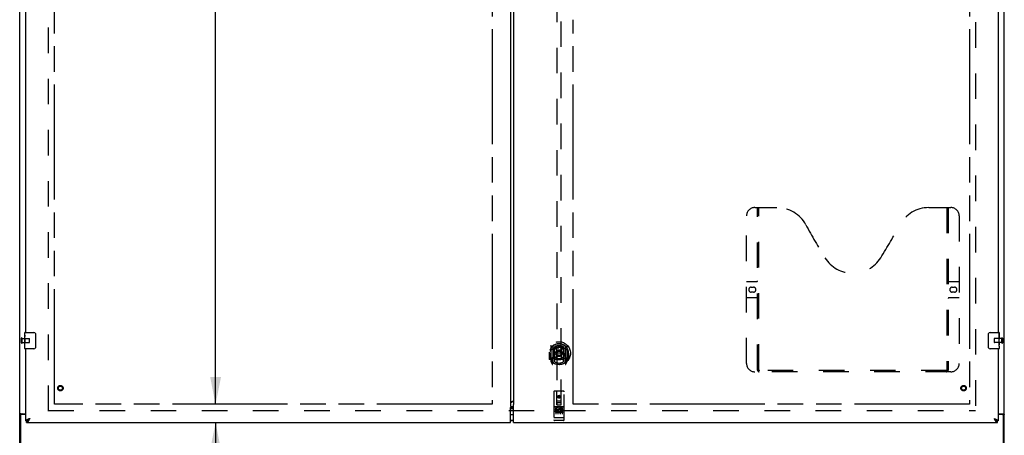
# Model space of a CAD drawing. Header units: inches. Extents: x 0 to 283, y 0 to 183.
# Tile 5 of 15: x 63 to 123, y 62 to 87. Entities that reach past the tile are written whole.
import ezdxf

# ---------------------------------------------------------------- set-up
doc = ezdxf.new("R2010")
doc.units = ezdxf.units.IN
doc.header["$LTSCALE"] = 15.583333
doc.header["$MEASUREMENT"] = 0
doc.linetypes.add('HIDDEN', pattern=[0.2, 0.1, -0.1])
doc.linetypes.add('PHANTOM', pattern=[0.8, 0.45, -0.05, 0.1, -0.05, 0.1, -0.05])
doc.layers.get('0').update_dxf_attribs({"linetype": 'CONTINUOUS'})
for name, color, linetype in [('02___PRT_ALL_AXES', 7, 'CONTINUOUS'), ('AVAILABLE_DOOR_SPACE', 7, 'CONTINUOUS'), ('DEFAULT_2', 8, 'HIDDEN'), ('DIMENSIONS', 7, 'CONTINUOUS'), ('GASKET', 7, 'CONTINUOUS')]:
    doc.layers.add(name, color=color, linetype=linetype)
doc.styles.get("Standard").update_dxf_attribs({"font": 'arial.ttf'})
doc.dimstyles.new('DIMSTYLE_1', dxfattribs={"dimtxt": 1.25, "dimasz": 1.666667, "dimexe": 0.09, "dimexo": 0.07, "dimgap": 0.0375, "dimtad": 0, "dimtih": 1, "dimtoh": 1, "dimzin": 4, "dimdsep": 46, "dimtxsty": 'Standard', "dimblk": '_FILLED', "dimblk1": '_FILLED', "dimblk2": '_FILLED', "dimcen": 0.09, "dimazin": 1, "dimtfac": 1, "dimtdec": 3, "dimtofl": 0, "dimtmove": 0, "dimatfit": 3, "dimldrblk": '_FILLED', "dimfxl": 0, "dimtolj": 1, "dimtzin": 4, "dimarcsym": 0})

# ---------------------------------------------------------------- blocks, each defined once
blk = doc.blocks.new('_FILLED')
at = {"color": 0, "linetype": 'ByBlock'}
blk.add_solid([(0, 0), (-1, 0.2), (-1, -0.2)], dxfattribs=at)
blk = doc.blocks.new('*D16')
at = {"layer": 'DIMENSIONS', "color": 2, "linetype": 'Continuous'}
for p, q in [((91.865, 104.987), (89.065, 104.987)), ((92.99, 104.987), (96.323, 104.987))]:
    blk.add_line(p, q, dxfattribs=at)
at = {"layer": 'DIMENSIONS', "color": 2, "linetype": 'Continuous', "xscale": 1.6666666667, "yscale": 1.6666666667, "zscale": 1.6666666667}
blk.add_blockref('_FILLED', (91.865, 104.987), dxfattribs=at)
at = {"layer": 'DIMENSIONS', "color": 2, "linetype": 'Continuous', "xscale": 1.6666666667, "yscale": 1.6666666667, "zscale": 1.6666666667, "rotation": 180}
blk.add_blockref('_FILLED', (92.99, 104.987), dxfattribs=at)
at = {"layer": 'DIMENSIONS', "color": 2, "linetype": 'Continuous', "insert": (88.44, 105.612), "char_height": 1.25, "width": 3.39684, "attachment_point": 3, "line_spacing_factor": 0.9}
blk.add_mtext('1.13', dxfattribs=at)
blk = doc.blocks.new('*D20')
at = {"layer": 'DIMENSIONS', "color": 2, "linetype": 'Continuous'}
for p, q in [((75.02, 63.778), (75.02, 67.111)), ((75.02, 62.653), (75.02, 59.511)), ((75.02, 59.511), (76.478, 59.511))]:
    blk.add_line(p, q, dxfattribs=at)
at = {"layer": 'DIMENSIONS', "color": 2, "linetype": 'Continuous', "xscale": 1.6666666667, "yscale": 1.6666666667, "zscale": 1.6666666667}
for p, rotation in [((75.02, 63.778), 270), ((75.02, 62.653), 90)]:
    blk.add_blockref('_FILLED', p, dxfattribs=dict(at, rotation=rotation))
at = {"layer": 'DIMENSIONS', "color": 2, "linetype": 'Continuous', "insert": (77.103, 60.136), "char_height": 1.25, "width": 3.39684, "attachment_point": 1, "line_spacing_factor": 0.9}
blk.add_mtext('1.13', dxfattribs=at)
blk = doc.blocks.new('*D21')
at = {"layer": 'DIMENSIONS', "color": 2, "linetype": 'Continuous'}
for p, q in [((75.02, 124.028), (75.02, 95.153)), ((75.02, 63.778), (75.02, 90.778))]:
    blk.add_line(p, q, dxfattribs=at)
at = {"layer": 'DIMENSIONS', "color": 2, "linetype": 'Continuous', "xscale": 1.6666666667, "yscale": 1.6666666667, "zscale": 1.6666666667}
for p, rotation in [((75.02, 124.028), 90), ((75.02, 63.778), 270)]:
    blk.add_blockref('_FILLED', p, dxfattribs=dict(at, rotation=rotation))
at = {"layer": 'DIMENSIONS', "color": 2, "linetype": 'Continuous', "insert": (75.02, 94.528), "char_height": 1.25, "width": 4.36803, "attachment_point": 2, "line_spacing_factor": 0.9}
blk.add_mtext('60.25\\Ptyp.', dxfattribs=at)

msp = doc.modelspace()

# ---------------------------------------------------------------- linework, layer by layer
at = {"color": 3, "linetype": 'Continuous'}
for p, q in [((63.084, 56.007), (63.084, 127.799)), ((123.084, 56.007), (123.084, 127.799)), ((92.99, 124.129), (92.99, 63.677)), ((93.177, 123.994), (93.177, 63.812)), ((63.459, 68.153), (63.459, 93.403)), ((122.709, 93.403), (122.709, 68.153)), ((63.459, 62.757), (63.459, 67.153)), ((122.709, 67.153), (122.709, 62.757)), ((92.992, 63.876), (92.996, 63.877)), ((93.013, 63.633), (93.177, 63.633)), ((93.132, 63.942), (93.112, 63.935)), ((93.177, 63.812), (93.184, 63.812)), ((93.177, 62.653), (93.177, 63.753)), ((93.184, 63.812), (93.188, 63.807)), ((63.136, 63.084), (63.136, 55.903)), ((63.153, 63.196), (63.459, 63.196)), ((63.459, 63.144), (63.196, 63.144)), ((92.99, 62.653), (92.99, 63.543)), ((122.709, 63.196), (123.014, 63.196)), ((122.972, 63.144), (122.709, 63.144)), ((123.032, 55.903), (123.032, 63.084)), ((63.5, 62.653), (92.99, 62.653)), ((63.705, 62.9), (63.673, 62.888)), ((93.177, 62.653), (122.667, 62.653))]:
    msp.add_line(p, q, dxfattribs=at)
at = {"color": 7, "linetype": 'Continuous'}
for p, q in [((63.399, 67.992), (63.399, 68.138)), ((63.414, 68.153), (63.954, 68.153)), ((64.054, 68.053), (64.054, 67.253)), ((122.114, 67.253), (122.114, 68.053)), ((122.214, 68.153), (122.754, 68.153)), ((122.769, 68.138), (122.769, 67.999)), ((63.399, 67.735), (63.399, 67.768)), ((63.399, 67.538), (63.399, 67.569)), ((63.399, 67.168), (63.399, 67.307)), ((122.769, 67.769), (122.769, 67.737)), ((122.769, 67.572), (122.769, 67.538)), ((122.769, 67.314), (122.769, 67.168)), ((63.954, 67.153), (63.414, 67.153)), ((122.754, 67.153), (122.214, 67.153)), ((63.188, 63.155), (63.084, 63.155)), ((63.188, 63.143), (63.188, 63.155)), ((92.99, 63.523), (93.177, 63.523)), ((93.177, 63.533), (93.013, 63.533)), ((122.98, 63.155), (123.084, 63.155)), ((122.98, 63.155), (122.98, 63.143)), ((63.459, 62.757), (63.5, 62.757)), ((63.5, 62.653), (63.5, 62.757)), ((63.551, 62.768), (63.56, 62.772)), ((93.177, 62.783), (92.99, 62.783)), ((122.462, 62.9), (122.479, 62.881)), ((122.599, 62.776), (122.607, 62.772)), ((122.709, 62.757), (122.667, 62.757)), ((122.667, 62.653), (122.667, 62.757))]:
    msp.add_line(p, q, dxfattribs=at)
for points in [[(64.047, 68.089), (64.049, 68.084), (64.05, 68.078), (64.052, 68.072), (64.053, 68.066), (64.053, 68.059), (64.054, 68.053)], [(122.114, 68.053), (122.114, 68.059), (122.114, 68.066), (122.115, 68.072), (122.117, 68.078), (122.118, 68.084), (122.12, 68.089)], [(64.054, 67.253), (64.053, 67.247), (64.053, 67.241), (64.052, 67.234), (64.05, 67.228), (64.049, 67.223), (64.047, 67.217)], [(122.12, 67.217), (122.118, 67.223), (122.117, 67.228), (122.115, 67.234), (122.114, 67.241), (122.114, 67.247), (122.114, 67.253)], [(63.208, 63.172), (63.203, 63.17), (63.201, 63.169), (63.199, 63.168), (63.196, 63.166), (63.194, 63.165), (63.192, 63.164), (63.191, 63.162), (63.19, 63.161), (63.189, 63.159), (63.188, 63.158), (63.188, 63.156), (63.188, 63.155)], [(63.228, 63.196), (63.228, 63.194), (63.228, 63.192), (63.227, 63.19), (63.227, 63.188), (63.226, 63.186), (63.225, 63.185), (63.224, 63.183), (63.222, 63.182), (63.221, 63.18), (63.219, 63.179), (63.217, 63.177), (63.215, 63.176), (63.213, 63.175), (63.211, 63.174), (63.208, 63.172)], [(93.013, 63.533), (93.008, 63.533), (93.002, 63.533), (92.997, 63.534), (92.992, 63.534), (92.99, 63.534)], [(122.939, 63.196), (122.939, 63.194), (122.939, 63.192), (122.94, 63.19), (122.94, 63.188), (122.941, 63.186), (122.942, 63.185), (122.943, 63.183), (122.945, 63.182), (122.947, 63.18), (122.948, 63.179), (122.95, 63.177), (122.952, 63.176), (122.954, 63.175), (122.957, 63.174), (122.959, 63.172), (122.964, 63.17)], [(122.964, 63.17), (122.966, 63.169), (122.968, 63.168), (122.971, 63.166), (122.973, 63.165), (122.975, 63.164), (122.976, 63.162), (122.978, 63.161), (122.979, 63.159), (122.979, 63.158), (122.979, 63.156), (122.98, 63.155)], [(63.5, 62.757), (63.509, 62.757), (63.517, 62.758), (63.526, 62.76), (63.534, 62.762), (63.543, 62.765), (63.551, 62.768)], [(63.56, 62.772), (63.568, 62.776), (63.577, 62.781), (63.586, 62.787), (63.594, 62.792), (63.603, 62.799), (63.611, 62.806), (63.62, 62.813), (63.628, 62.82), (63.637, 62.828), (63.645, 62.837), (63.654, 62.845), (63.662, 62.854), (63.671, 62.863), (63.679, 62.872), (63.688, 62.881), (63.705, 62.9)], [(63.705, 62.9), (63.694, 62.893), (63.683, 62.885), (63.672, 62.878), (63.661, 62.871), (63.651, 62.864), (63.64, 62.857), (63.631, 62.85), (63.621, 62.843), (63.613, 62.836), (63.604, 62.828), (63.597, 62.821), (63.59, 62.814), (63.584, 62.807), (63.578, 62.8), (63.573, 62.793), (63.57, 62.786), (63.567, 62.778), (63.565, 62.775)], [(122.462, 62.9), (122.473, 62.893), (122.484, 62.885), (122.495, 62.878), (122.506, 62.871), (122.517, 62.864), (122.527, 62.857), (122.537, 62.85), (122.546, 62.843), (122.555, 62.836), (122.563, 62.828), (122.57, 62.821), (122.577, 62.814), (122.584, 62.807), (122.589, 62.8), (122.594, 62.793), (122.598, 62.786), (122.601, 62.778), (122.602, 62.775)], [(122.479, 62.881), (122.488, 62.872), (122.496, 62.863), (122.505, 62.854), (122.513, 62.845), (122.522, 62.837), (122.53, 62.828), (122.539, 62.82), (122.548, 62.813), (122.556, 62.806), (122.565, 62.799), (122.573, 62.792), (122.582, 62.787), (122.59, 62.781), (122.599, 62.776)], [(122.607, 62.772), (122.616, 62.768), (122.624, 62.765), (122.633, 62.762), (122.641, 62.76), (122.65, 62.758), (122.659, 62.757), (122.667, 62.757)]]:
    msp.add_lwpolyline(points, dxfattribs=at)
at = {"color": 3, "linetype": 'Continuous'}
for points in [[(92.983, 63.602), (92.982, 63.6), (92.98, 63.598), (92.979, 63.597), (92.978, 63.595), (92.977, 63.594), (92.977, 63.594), (92.977, 63.593), (92.977, 63.592), (92.977, 63.592), (92.977, 63.591), (92.977, 63.591), (92.978, 63.59), (92.978, 63.589), (92.979, 63.589), (92.979, 63.588), (92.98, 63.586), (92.981, 63.585), (92.981, 63.583), (92.982, 63.581), (92.983, 63.579), (92.984, 63.577), (92.984, 63.574), (92.985, 63.571), (92.986, 63.568), (92.987, 63.564), (92.987, 63.561), (92.988, 63.557), (92.989, 63.552), (92.989, 63.548), (92.99, 63.543)], [(92.988, 63.634), (92.992, 63.634), (92.997, 63.633), (93.002, 63.633), (93.008, 63.633), (93.013, 63.633)], [(93.112, 63.935), (93.102, 63.932), (93.092, 63.928), (93.083, 63.925), (93.073, 63.922), (93.064, 63.918), (93.055, 63.915), (93.047, 63.911), (93.039, 63.908), (93.032, 63.905), (93.025, 63.901), (93.018, 63.898), (93.012, 63.894), (93.007, 63.891), (93.003, 63.887), (92.999, 63.884), (92.996, 63.881), (92.993, 63.877), (92.992, 63.876)], [(92.996, 63.877), (93.011, 63.882), (93.026, 63.888), (93.042, 63.895), (93.057, 63.902), (93.072, 63.909), (93.087, 63.917), (93.102, 63.925), (93.117, 63.934), (93.132, 63.942)], [(93.189, 63.799), (93.189, 63.799), (93.188, 63.798), (93.187, 63.797), (93.187, 63.795), (93.186, 63.794), (93.186, 63.792), (93.185, 63.791), (93.184, 63.789), (93.183, 63.787), (93.183, 63.784), (93.182, 63.782), (93.182, 63.779), (93.181, 63.776), (93.18, 63.774), (93.18, 63.771), (93.179, 63.768), (93.179, 63.765), (93.178, 63.761), (93.178, 63.757), (93.177, 63.753)], [(93.188, 63.807), (93.189, 63.806), (93.19, 63.805), (93.19, 63.804), (93.19, 63.803), (93.191, 63.803), (93.191, 63.802), (93.19, 63.802), (93.19, 63.801), (93.19, 63.801), (93.189, 63.799)], [(63.119, 63.181), (63.115, 63.18), (63.111, 63.178), (63.108, 63.177), (63.104, 63.176), (63.101, 63.174), (63.098, 63.173), (63.095, 63.171), (63.093, 63.17), (63.091, 63.168), (63.089, 63.166), (63.087, 63.164), (63.086, 63.163), (63.085, 63.161), (63.084, 63.159), (63.084, 63.157), (63.084, 63.155)], [(63.153, 63.196), (63.151, 63.194), (63.149, 63.193), (63.146, 63.191), (63.143, 63.189), (63.139, 63.188), (63.135, 63.186), (63.131, 63.185), (63.127, 63.184), (63.119, 63.181)], [(123.014, 63.196), (123.016, 63.194), (123.018, 63.193), (123.021, 63.191), (123.024, 63.189), (123.028, 63.188), (123.032, 63.186), (123.036, 63.185), (123.04, 63.184)], [(123.04, 63.184), (123.048, 63.181), (123.052, 63.18), (123.056, 63.178), (123.06, 63.177), (123.063, 63.176), (123.066, 63.174), (123.069, 63.173), (123.072, 63.171), (123.074, 63.17), (123.077, 63.168), (123.079, 63.166), (123.08, 63.164), (123.081, 63.163), (123.082, 63.161), (123.083, 63.159), (123.083, 63.157), (123.084, 63.155)], [(63.568, 62.846), (63.555, 62.84), (63.543, 62.834), (63.531, 62.828), (63.52, 62.822), (63.509, 62.816), (63.5, 62.811), (63.492, 62.805), (63.484, 62.799), (63.477, 62.793), (63.472, 62.787), (63.467, 62.781), (63.463, 62.775), (63.461, 62.769), (63.459, 62.763), (63.459, 62.757)], [(63.5, 62.653), (63.509, 62.654), (63.517, 62.655), (63.526, 62.658), (63.534, 62.662), (63.543, 62.666), (63.551, 62.672), (63.56, 62.679), (63.568, 62.686), (63.577, 62.695), (63.586, 62.704), (63.594, 62.714), (63.603, 62.725), (63.611, 62.737), (63.62, 62.75)], [(63.673, 62.888), (63.657, 62.882), (63.641, 62.876), (63.626, 62.87), (63.611, 62.864), (63.596, 62.858), (63.582, 62.852), (63.568, 62.846)], [(63.62, 62.75), (63.628, 62.763), (63.637, 62.776), (63.645, 62.791), (63.654, 62.805), (63.662, 62.82), (63.671, 62.836), (63.679, 62.852), (63.688, 62.867), (63.697, 62.883), (63.705, 62.9)], [(122.462, 62.9), (122.494, 62.888), (122.51, 62.882), (122.526, 62.876), (122.541, 62.87), (122.557, 62.864), (122.571, 62.858), (122.585, 62.852), (122.599, 62.846)], [(122.462, 62.9), (122.471, 62.883), (122.479, 62.867), (122.488, 62.852), (122.496, 62.836), (122.505, 62.82), (122.513, 62.805), (122.522, 62.791), (122.53, 62.776), (122.539, 62.763)], [(122.539, 62.763), (122.548, 62.75), (122.556, 62.737), (122.565, 62.725), (122.573, 62.714), (122.582, 62.704), (122.59, 62.695), (122.599, 62.686), (122.607, 62.679), (122.616, 62.672), (122.624, 62.666), (122.633, 62.662), (122.641, 62.658), (122.65, 62.655), (122.659, 62.654), (122.667, 62.653)], [(122.599, 62.846), (122.612, 62.84), (122.625, 62.834), (122.636, 62.828), (122.647, 62.822), (122.658, 62.816), (122.667, 62.811), (122.676, 62.805), (122.683, 62.799), (122.69, 62.793), (122.695, 62.787), (122.7, 62.781), (122.704, 62.775), (122.707, 62.769), (122.708, 62.763), (122.709, 62.757)]]:
    msp.add_lwpolyline(points, dxfattribs=at)
at = {"color": 7, "linetype": 'Continuous'}
for centre, radius, start, end in [((63.414, 68.138), 0.015, 90, 180), ((63.954, 68.053), 0.1, 21.19986, 90), ((122.214, 68.053), 0.1, 90, 158.79459), ((122.754, 68.138), 0.015, 0, 90), ((63.954, 67.253), 0.1, 270, 338.79459), ((122.214, 67.253), 0.1, 201.19986, 270), ((63.414, 67.168), 0.015, 180, 270), ((122.754, 67.168), 0.015, 270, 360), ((93.087, 63.343), 0.18, 90, 122.81069), ((93.087, 62.963), 0.18, 237.18931, 270)]:
    msp.add_arc(centre, radius, start, end, dxfattribs=at)
at = {"color": 3, "linetype": 'Continuous'}
for centre, start, end in [((63.196, 63.084), 90, 180), ((122.972, 63.084), 0, 90)]:
    msp.add_arc(centre, 0.06, start, end, dxfattribs=at)
at = {"layer": '02___PRT_ALL_AXES', "color": 7, "linetype": 'Continuous'}
for p, q in [((63.399, 67.992), (63.399, 68.138)), ((63.399, 67.735), (63.399, 67.992)), ((63.404, 67.936), (63.399, 67.936)), ((63.406, 67.768), (63.406, 67.905)), ((122.769, 67.999), (122.762, 67.999)), ((122.762, 67.999), (122.762, 67.769)), ((122.769, 67.831), (122.762, 67.831)), ((122.769, 67.574), (122.769, 68.138)), ((63.399, 67.768), (63.406, 67.768)), ((63.399, 67.168), (63.399, 67.732)), ((63.4, 67.705), (63.399, 67.705)), ((63.399, 67.574), (63.405, 67.574)), ((63.399, 67.538), (63.406, 67.538)), ((63.399, 67.475), (63.406, 67.475)), ((63.399, 67.307), (63.406, 67.307)), ((63.406, 67.307), (63.406, 67.538)), ((122.769, 67.769), (122.762, 67.769)), ((122.769, 67.538), (122.762, 67.538)), ((122.762, 67.538), (122.762, 67.402)), ((122.769, 67.733), (122.763, 67.733)), ((122.763, 67.37), (122.769, 67.37)), ((122.767, 67.601), (122.769, 67.601)), ((122.769, 67.315), (122.769, 67.572)), ((122.769, 67.314), (122.769, 67.168))]:
    msp.add_line(p, q, dxfattribs=at)
at = {"layer": '02___PRT_ALL_AXES', "color": 8, "linetype": 'HIDDEN'}
for p, q in [((63.231, 67.529), (63.231, 67.777)), ((63.231, 67.777), (63.678, 67.777)), ((63.231, 67.529), (63.678, 67.529)), ((122.926, 67.777), (122.479, 67.777)), ((122.926, 67.529), (122.479, 67.529)), ((122.926, 67.529), (122.926, 67.777)), ((96.231, 63.614), (95.666, 63.614)), ((95.804, 63.492), (95.712, 63.492)), ((95.712, 63.492), (95.712, 63.449)), ((95.804, 63.449), (95.712, 63.449)), ((95.808, 63.406), (95.762, 63.406)), ((95.804, 63.365), (95.776, 63.365)), ((95.868, 63.321), (95.776, 63.321)), ((95.868, 63.279), (95.776, 63.279)), ((95.868, 63.321), (95.868, 63.279)), ((96, 63.327), (96.017, 63.288)), ((96.025, 63.456), (96.012, 63.438)), ((96.021, 63.481), (96.025, 63.48)), ((96.181, 63.492), (96.025, 63.492)), ((96.025, 63.492), (96.025, 63.48)), ((96.025, 63.456), (96.025, 63.279)), ((96.181, 63.279), (96.025, 63.279)), ((96.181, 63.449), (96.067, 63.449)), ((96.067, 63.449), (96.067, 63.406)), ((96.159, 63.406), (96.067, 63.406)), ((96.159, 63.364), (96.067, 63.364)), ((96.067, 63.364), (96.067, 63.321)), ((96.181, 63.321), (96.067, 63.321)), ((96.159, 63.406), (96.159, 63.364)), ((96.181, 63.492), (96.181, 63.449)), ((96.181, 63.321), (96.181, 63.279)), ((96.231, 62.786), (95.666, 62.786))]:
    msp.add_line(p, q, dxfattribs=at)
at = {"layer": '02___PRT_ALL_AXES', "color": 7, "linetype": 'Continuous'}
for points in [[(63.399, 67.992), (63.399, 67.989), (63.399, 67.984), (63.4, 67.979), (63.401, 67.965)], [(63.401, 67.965), (63.402, 67.958), (63.403, 67.95), (63.404, 67.941)], [(63.404, 67.941), (63.405, 67.932), (63.405, 67.923), (63.405, 67.914), (63.406, 67.905)], [(63.399, 67.735), (63.399, 67.727), (63.399, 67.717), (63.4, 67.707)], [(63.4, 67.707), (63.403, 67.674), (63.404, 67.662), (63.404, 67.649), (63.405, 67.637), (63.405, 67.624), (63.406, 67.611), (63.405, 67.598), (63.405, 67.586), (63.404, 67.573), (63.404, 67.561), (63.403, 67.549)], [(122.767, 67.599), (122.764, 67.632), (122.763, 67.645), (122.763, 67.657), (122.762, 67.67), (122.762, 67.682), (122.762, 67.695), (122.762, 67.708), (122.762, 67.721), (122.763, 67.733), (122.763, 67.746), (122.764, 67.758)], [(122.763, 67.365), (122.763, 67.374), (122.762, 67.383), (122.762, 67.392), (122.762, 67.402)], [(122.766, 67.341), (122.765, 67.348), (122.764, 67.356), (122.763, 67.365)], [(122.769, 67.314), (122.768, 67.318), (122.768, 67.322), (122.767, 67.328), (122.766, 67.341)], [(122.769, 67.572), (122.768, 67.58), (122.768, 67.589), (122.767, 67.599)]]:
    msp.add_lwpolyline(points, dxfattribs=at)
at = {"layer": '02___PRT_ALL_AXES', "color": 8, "linetype": 'HIDDEN'}
for centre, radius in [((65.563, 64.757), 0.124), ((120.605, 64.757), 0.124), ((95.949, 64.231), 0.085)]:
    msp.add_circle(centre, radius, dxfattribs=at)
for centre, radius, start, end in [((95.776, 63.343), 0.0644, 102.29948, 270.07752), ((95.776, 63.343), 0.0219, 89.90115, 270), ((95.804, 63.428), 0.0635, 270, 90), ((95.804, 63.428), 0.0219, 280.307, 90), ((95.975, 63.385), 0.107, 64.26362, 293.40274), ((95.975, 63.385), 0.0639, 54.88948, 293.40261)]:
    msp.add_arc(centre, radius, start, end, dxfattribs=at)
at = {"layer": '02___PRT_ALL_AXES', "color": 7, "linetype": 'Continuous'}
for centre, start_param, end_param in [((63.662, 67.569), 3.141593, 3.321581), ((122.506, 67.737), 0, 0.179988)]:
    msp.add_ellipse(centre, major_axis=(0.263, 0), ratio=0.432808, start_param=start_param, end_param=end_param, dxfattribs=at)
at = {"layer": 'AVAILABLE_DOOR_SPACE', "color": 4, "linetype": 'PHANTOM'}
for p, q in [((65.209, 63.778), (65.209, 124.028)), ((91.865, 124.028), (91.865, 63.778)), ((120.959, 124.028), (120.959, 63.778)), ((96.802, 63.778), (96.802, 87.207)), ((91.865, 63.778), (65.209, 63.778)), ((120.959, 63.778), (96.802, 63.778))]:
    msp.add_line(p, q, dxfattribs=at)
at = {"layer": 'DEFAULT_2', "color": 8, "linetype": 'HIDDEN'}
for p, q in [((64.834, 63.351), (64.834, 124.455)), ((121.334, 124.455), (121.334, 63.351)), ((95.824, 91.733), (95.824, 63.731)), ((96.074, 63.731), (96.074, 91.733)), ((107.875, 75.757), (109.23, 75.757)), ((108.05, 65.847), (108.05, 75.757)), ((108.13, 65.877), (108.13, 75.757)), ((118.48, 75.757), (119.835, 75.757)), ((119.58, 75.757), (119.58, 65.877)), ((119.66, 75.757), (119.66, 65.847)), ((107.375, 66.257), (107.375, 75.257)), ((120.335, 75.257), (120.335, 66.257)), ((107.375, 71.257), (108.01, 71.257)), ((107.661, 70.907), (107.798, 70.907)), ((119.7, 71.257), (120.335, 71.257)), ((119.911, 70.907), (120.048, 70.907)), ((108.01, 70.257), (107.375, 70.257)), ((107.798, 70.607), (107.661, 70.607)), ((120.335, 70.257), (119.7, 70.257)), ((120.048, 70.607), (119.911, 70.607)), ((63.188, 67.511), (63.188, 67.795)), ((63.231, 67.511), (63.231, 67.795)), ((63.688, 67.539), (63.688, 67.767)), ((95.449, 67.368), (95.449, 66.401)), ((95.566, 67.315), (95.566, 66.298)), ((95.574, 67.308), (95.574, 66.305)), ((95.674, 67.268), (95.674, 67.165)), ((95.786, 67.224), (95.816, 66.885)), ((96.112, 67.224), (96.081, 66.885)), ((96.224, 67.165), (96.224, 67.268)), ((96.324, 67.308), (96.324, 66.305)), ((96.331, 67.315), (96.331, 66.298)), ((96.449, 66.401), (96.449, 67.368)), ((122.469, 67.767), (122.469, 67.539)), ((122.926, 67.795), (122.926, 67.511)), ((122.969, 67.795), (122.969, 67.511)), ((95.366, 66.885), (95.381, 66.885)), ((95.366, 66.885), (95.366, 66.496)), ((95.374, 66.949), (95.374, 66.952)), ((95.374, 66.492), (95.374, 66.949)), ((95.666, 66.567), (95.666, 67.198)), ((95.674, 66.604), (95.674, 66.351)), ((95.786, 66.54), (95.816, 66.885)), ((96.081, 66.885), (95.816, 66.885)), ((96.112, 66.54), (96.081, 66.885)), ((96.224, 66.351), (96.224, 66.604)), ((96.231, 67.198), (96.231, 66.567)), ((96.531, 66.885), (96.516, 66.885)), ((96.524, 66.949), (96.524, 66.952)), ((96.524, 66.492), (96.524, 66.949)), ((96.531, 66.885), (96.531, 66.496)), ((95.453, 66.39), (95.523, 66.215)), ((95.566, 66.556), (95.506, 66.556)), ((95.506, 66.556), (95.506, 66.406)), ((95.506, 66.406), (95.566, 66.406)), ((95.544, 66.477), (95.515, 66.431)), ((95.519, 66.424), (95.574, 66.424)), ((95.545, 66.313), (95.549, 66.31)), ((95.552, 66.218), (95.566, 66.298)), ((95.644, 66.255), (95.574, 66.364)), ((95.576, 66.537), (95.576, 66.329)), ((95.666, 66.557), (95.594, 66.557)), ((96.304, 66.557), (96.231, 66.557)), ((96.324, 66.364), (96.254, 66.255)), ((96.321, 66.329), (96.321, 66.537)), ((96.324, 66.424), (96.379, 66.424)), ((96.391, 66.556), (96.331, 66.556)), ((96.331, 66.406), (96.391, 66.406)), ((96.331, 66.298), (96.346, 66.218)), ((96.352, 66.313), (96.353, 66.313)), ((96.353, 66.313), (96.353, 66.313)), ((96.353, 66.313), (96.353, 66.313)), ((96.383, 66.431), (96.354, 66.477)), ((96.374, 66.215), (96.444, 66.39)), ((96.391, 66.406), (96.391, 66.556)), ((119.835, 65.757), (107.875, 65.757)), ((119.576, 65.837), (108.133, 65.837)), ((95.636, 64.541), (95.636, 62.816)), ((96.231, 64.571), (95.666, 64.571)), ((95.822, 63.731), (95.819, 64.541)), ((95.949, 64.303), (95.886, 64.267)), ((95.886, 64.267), (95.896, 64.262)), ((95.886, 64.267), (95.886, 64.195)), ((95.886, 64.195), (95.896, 64.201)), ((95.949, 64.292), (95.896, 64.262)), ((95.896, 64.262), (95.896, 64.201)), ((95.896, 64.201), (95.949, 64.171)), ((96.011, 64.267), (95.949, 64.303)), ((95.949, 64.303), (95.949, 64.292)), ((96.001, 64.262), (95.949, 64.292)), ((95.949, 64.171), (96.001, 64.201)), ((96.011, 64.267), (96.001, 64.262)), ((96.001, 64.201), (96.001, 64.262)), ((96.011, 64.195), (96.001, 64.201)), ((96.011, 64.195), (96.011, 64.267)), ((96.075, 63.731), (96.079, 64.541)), ((96.261, 62.816), (96.261, 64.541)), ((95.666, 63.614), (96.231, 63.614)), ((95.821, 63.981), (96.076, 63.981)), ((95.822, 63.731), (95.824, 63.731)), ((95.824, 63.731), (96.074, 63.731)), ((96.034, 63.856), (95.864, 63.856)), ((95.886, 64.195), (95.949, 64.159)), ((95.949, 64.159), (96.011, 64.195)), ((95.949, 64.159), (95.949, 64.171)), ((96.074, 63.731), (96.075, 63.731)), ((64.834, 63.403), (121.334, 63.403)), ((95.738, 63.598), (95.91, 63.598)), ((95.761, 63.483), (95.761, 63.177)), ((95.886, 63.483), (95.886, 63.177)), ((95.988, 63.598), (96.16, 63.598)), ((96.011, 63.483), (96.011, 63.177)), ((96.136, 63.483), (96.136, 63.177)), ((95.654, 62.945), (95.653, 62.945)), ((95.655, 62.944), (95.654, 62.945)), ((95.656, 62.944), (95.655, 62.944)), ((95.657, 62.944), (95.656, 62.944)), ((95.656, 62.944), (95.656, 62.944)), ((95.658, 62.944), (95.657, 62.944)), ((95.659, 62.944), (95.658, 62.944)), ((95.66, 62.944), (95.659, 62.944)), ((95.661, 62.944), (95.66, 62.944)), ((95.66, 62.944), (95.66, 62.944)), ((95.662, 62.944), (95.661, 62.944)), ((95.663, 62.944), (95.662, 62.944)), ((95.664, 62.944), (95.663, 62.944)), ((95.665, 62.944), (95.664, 62.944)), ((95.666, 62.944), (95.665, 62.944)), ((96.232, 62.944), (95.666, 62.944)), ((95.666, 62.944), (95.666, 62.944)), ((95.916, 62.786), (95.731, 62.786)), ((96.166, 62.786), (95.981, 62.786)), ((96.232, 62.944), (96.233, 62.944)), ((96.233, 62.944), (96.234, 62.944)), ((96.233, 62.944), (96.233, 62.944)), ((96.234, 62.944), (96.235, 62.944)), ((96.235, 62.944), (96.236, 62.944)), ((96.236, 62.944), (96.237, 62.944)), ((96.237, 62.944), (96.238, 62.944)), ((96.238, 62.944), (96.239, 62.944)), ((96.238, 62.944), (96.238, 62.944)), ((96.239, 62.944), (96.24, 62.944)), ((96.24, 62.944), (96.241, 62.944)), ((96.241, 62.944), (96.242, 62.944)), ((96.242, 62.944), (96.243, 62.945)), ((96.242, 62.944), (96.242, 62.944)), ((96.243, 62.945), (96.244, 62.945)), ((96.244, 62.945), (96.245, 62.945)), ((96.245, 62.945), (96.245, 62.945))]:
    msp.add_line(p, q, dxfattribs=at)
for points in [[(95.761, 67.241), (95.766, 67.243), (95.772, 67.244), (95.777, 67.246), (95.783, 67.247), (95.788, 67.248), (95.793, 67.25), (95.799, 67.251), (95.804, 67.252), (95.81, 67.253), (95.815, 67.254), (95.821, 67.255), (95.826, 67.256), (95.832, 67.257), (95.837, 67.258), (95.843, 67.259), (95.848, 67.26), (95.854, 67.261), (95.86, 67.261), (95.865, 67.262), (95.871, 67.263), (95.876, 67.263), (95.882, 67.264), (95.887, 67.264), (95.893, 67.265), (95.899, 67.265), (95.904, 67.266), (95.91, 67.266), (95.915, 67.266), (95.921, 67.267), (95.926, 67.267), (95.932, 67.267), (95.938, 67.267), (95.943, 67.267), (95.949, 67.267), (95.954, 67.267), (95.96, 67.267), (95.966, 67.267), (95.971, 67.267), (95.977, 67.267), (95.982, 67.266), (95.988, 67.266), (95.994, 67.266), (95.999, 67.265), (96.005, 67.265), (96.01, 67.264), (96.016, 67.264), (96.021, 67.263), (96.027, 67.263), (96.033, 67.262), (96.038, 67.261), (96.044, 67.261), (96.049, 67.26), (96.055, 67.259), (96.06, 67.258), (96.066, 67.257), (96.071, 67.256), (96.077, 67.255), (96.082, 67.254), (96.088, 67.253), (96.093, 67.252), (96.099, 67.251), (96.104, 67.25), (96.11, 67.248), (96.115, 67.247), (96.121, 67.246), (96.126, 67.244), (96.131, 67.243), (96.137, 67.241)], [(95.495, 67.1), (95.493, 67.098), (95.491, 67.097), (95.49, 67.096), (95.488, 67.094), (95.487, 67.093), (95.485, 67.091), (95.483, 67.089), (95.482, 67.088), (95.48, 67.086), (95.478, 67.084), (95.476, 67.082), (95.474, 67.08), (95.472, 67.078), (95.471, 67.076), (95.469, 67.073), (95.467, 67.071), (95.465, 67.069), (95.462, 67.066), (95.46, 67.063), (95.458, 67.061), (95.456, 67.058), (95.454, 67.055), (95.451, 67.052), (95.449, 67.049), (95.447, 67.045), (95.444, 67.042), (95.442, 67.038), (95.439, 67.034), (95.437, 67.031), (95.434, 67.026), (95.431, 67.022), (95.428, 67.018), (95.425, 67.013), (95.423, 67.008), (95.419, 67.003), (95.416, 66.998)], [(96.481, 66.998), (96.478, 67.003), (96.475, 67.008), (96.472, 67.013), (96.469, 67.018), (96.467, 67.022), (96.464, 67.026), (96.461, 67.03), (96.459, 67.034), (96.456, 67.038), (96.454, 67.042), (96.451, 67.045), (96.449, 67.049), (96.446, 67.052), (96.444, 67.055), (96.442, 67.058), (96.44, 67.061), (96.437, 67.063), (96.435, 67.066), (96.433, 67.069), (96.431, 67.071), (96.429, 67.073), (96.427, 67.076), (96.425, 67.078), (96.423, 67.08), (96.421, 67.082), (96.42, 67.084), (96.418, 67.086), (96.416, 67.088), (96.414, 67.089), (96.413, 67.091), (96.411, 67.093), (96.409, 67.094), (96.408, 67.096), (96.406, 67.097), (96.405, 67.098), (96.403, 67.1)], [(108.04, 65.877), (108.056, 65.866), (108.072, 65.857), (108.087, 65.849), (108.103, 65.842), (108.118, 65.839), (108.133, 65.837)], [(119.576, 65.837), (119.591, 65.839), (119.606, 65.842), (119.622, 65.849), (119.638, 65.857), (119.653, 65.866), (119.67, 65.877)], [(95.731, 63.597), (95.731, 63.597), (95.732, 63.597), (95.732, 63.597), (95.732, 63.597), (95.732, 63.597), (95.732, 63.597), (95.732, 63.597), (95.732, 63.597), (95.732, 63.597), (95.732, 63.597), (95.732, 63.597), (95.733, 63.597), (95.733, 63.597), (95.733, 63.597), (95.733, 63.597), (95.733, 63.597), (95.733, 63.597), (95.733, 63.597), (95.733, 63.597), (95.733, 63.597), (95.734, 63.597), (95.734, 63.598), (95.734, 63.598), (95.734, 63.598), (95.734, 63.598), (95.734, 63.598), (95.734, 63.598), (95.735, 63.598), (95.735, 63.598), (95.735, 63.598), (95.735, 63.598), (95.735, 63.598), (95.735, 63.598), (95.736, 63.598), (95.736, 63.598), (95.736, 63.598), (95.736, 63.598), (95.736, 63.598), (95.737, 63.598), (95.737, 63.598), (95.737, 63.598), (95.737, 63.598), (95.737, 63.598), (95.738, 63.598), (95.738, 63.598)], [(95.91, 63.598), (95.91, 63.598), (95.91, 63.598), (95.91, 63.598), (95.911, 63.598), (95.911, 63.598), (95.911, 63.598), (95.911, 63.598), (95.911, 63.598), (95.912, 63.598), (95.912, 63.598), (95.912, 63.598), (95.912, 63.598), (95.912, 63.598), (95.912, 63.598), (95.913, 63.598), (95.913, 63.598), (95.913, 63.598), (95.913, 63.598), (95.913, 63.598), (95.913, 63.598), (95.914, 63.598), (95.914, 63.598), (95.914, 63.598), (95.914, 63.598), (95.914, 63.597), (95.914, 63.597), (95.914, 63.597), (95.914, 63.597), (95.915, 63.597), (95.915, 63.597), (95.915, 63.597), (95.915, 63.597), (95.915, 63.597), (95.915, 63.597), (95.915, 63.597), (95.915, 63.597), (95.915, 63.597), (95.916, 63.597), (95.916, 63.597), (95.916, 63.597), (95.916, 63.597), (95.916, 63.597), (95.916, 63.597), (95.916, 63.597), (95.916, 63.597), (95.916, 63.597)], [(95.981, 63.597), (95.981, 63.597), (95.982, 63.597), (95.982, 63.597), (95.982, 63.597), (95.982, 63.597), (95.982, 63.597), (95.982, 63.597), (95.982, 63.597), (95.982, 63.597), (95.982, 63.597), (95.982, 63.597), (95.983, 63.597), (95.983, 63.597), (95.983, 63.597), (95.983, 63.597), (95.983, 63.597), (95.983, 63.597), (95.983, 63.597), (95.983, 63.597), (95.983, 63.597), (95.984, 63.597), (95.984, 63.598), (95.984, 63.598), (95.984, 63.598), (95.984, 63.598), (95.984, 63.598), (95.984, 63.598), (95.985, 63.598), (95.985, 63.598), (95.985, 63.598), (95.985, 63.598), (95.985, 63.598), (95.985, 63.598), (95.986, 63.598), (95.986, 63.598), (95.986, 63.598), (95.986, 63.598), (95.986, 63.598), (95.987, 63.598), (95.987, 63.598), (95.987, 63.598), (95.987, 63.598), (95.987, 63.598), (95.988, 63.598), (95.988, 63.598)], [(96.16, 63.598), (96.16, 63.598), (96.16, 63.598), (96.16, 63.598), (96.161, 63.598), (96.161, 63.598), (96.161, 63.598), (96.161, 63.598), (96.161, 63.598), (96.162, 63.598), (96.162, 63.598), (96.162, 63.598), (96.162, 63.598), (96.162, 63.598), (96.162, 63.598), (96.163, 63.598), (96.163, 63.598), (96.163, 63.598), (96.163, 63.598), (96.163, 63.598), (96.163, 63.598), (96.164, 63.598), (96.164, 63.598), (96.164, 63.598), (96.164, 63.598), (96.164, 63.597), (96.164, 63.597), (96.164, 63.597), (96.164, 63.597), (96.165, 63.597), (96.165, 63.597), (96.165, 63.597), (96.165, 63.597), (96.165, 63.597), (96.165, 63.597), (96.165, 63.597), (96.165, 63.597), (96.166, 63.597), (96.166, 63.597), (96.166, 63.597), (96.166, 63.597), (96.166, 63.597), (96.166, 63.597), (96.166, 63.597), (96.166, 63.597), (96.166, 63.597), (96.166, 63.597)], [(95.653, 62.945), (95.653, 62.945), (95.652, 62.945), (95.652, 62.945), (95.651, 62.945), (95.651, 62.945), (95.651, 62.945), (95.65, 62.945), (95.65, 62.945), (95.65, 62.945), (95.649, 62.945), (95.649, 62.945), (95.649, 62.945), (95.648, 62.945), (95.648, 62.945), (95.648, 62.946), (95.647, 62.946), (95.647, 62.946), (95.647, 62.946), (95.646, 62.946), (95.646, 62.946), (95.646, 62.946), (95.645, 62.946), (95.645, 62.946), (95.645, 62.946), (95.645, 62.946), (95.644, 62.946), (95.644, 62.946), (95.644, 62.946), (95.643, 62.947), (95.643, 62.947), (95.643, 62.947), (95.643, 62.947), (95.642, 62.947), (95.642, 62.947), (95.642, 62.947), (95.642, 62.947), (95.641, 62.947), (95.641, 62.947), (95.641, 62.947), (95.641, 62.947), (95.641, 62.948), (95.64, 62.948), (95.64, 62.948), (95.64, 62.948), (95.64, 62.948), (95.64, 62.948), (95.639, 62.948), (95.639, 62.948), (95.639, 62.948), (95.639, 62.948), (95.639, 62.948), (95.638, 62.949), (95.638, 62.949), (95.638, 62.949), (95.638, 62.949), (95.638, 62.949), (95.638, 62.949), (95.638, 62.949), (95.638, 62.949), (95.637, 62.949), (95.637, 62.949), (95.637, 62.95), (95.637, 62.95), (95.637, 62.95), (95.637, 62.95), (95.637, 62.95), (95.637, 62.95), (95.637, 62.95), (95.637, 62.95), (95.637, 62.95), (95.637, 62.951), (95.636, 62.951), (95.636, 62.951), (95.636, 62.951), (95.636, 62.951), (95.636, 62.951), (95.636, 62.951), (95.636, 62.951), (95.636, 62.951)], [(96.245, 62.945), (96.246, 62.945), (96.246, 62.945), (96.247, 62.945), (96.247, 62.945), (96.247, 62.945), (96.248, 62.945), (96.248, 62.945), (96.248, 62.945), (96.249, 62.945), (96.249, 62.945), (96.249, 62.945), (96.25, 62.945), (96.25, 62.946), (96.25, 62.946), (96.251, 62.946), (96.251, 62.946), (96.251, 62.946), (96.252, 62.946), (96.252, 62.946), (96.252, 62.946), (96.253, 62.946), (96.253, 62.946), (96.253, 62.946), (96.253, 62.946), (96.254, 62.946), (96.254, 62.946), (96.254, 62.947), (96.255, 62.947), (96.255, 62.947), (96.255, 62.947), (96.255, 62.947), (96.256, 62.947), (96.256, 62.947), (96.256, 62.947), (96.256, 62.947), (96.257, 62.947), (96.257, 62.947), (96.257, 62.947), (96.257, 62.948), (96.257, 62.948), (96.258, 62.948), (96.258, 62.948), (96.258, 62.948), (96.258, 62.948), (96.258, 62.948), (96.259, 62.948), (96.259, 62.948), (96.259, 62.948), (96.259, 62.948), (96.259, 62.949), (96.259, 62.949), (96.26, 62.949), (96.26, 62.949), (96.26, 62.949), (96.26, 62.949), (96.26, 62.949), (96.26, 62.949), (96.26, 62.949), (96.26, 62.949), (96.26, 62.95), (96.261, 62.95), (96.261, 62.95), (96.261, 62.95), (96.261, 62.95), (96.261, 62.95), (96.261, 62.95), (96.261, 62.95), (96.261, 62.95), (96.261, 62.951), (96.261, 62.951), (96.261, 62.951), (96.261, 62.951), (96.261, 62.951), (96.261, 62.951), (96.261, 62.951), (96.261, 62.951), (96.261, 62.951)]]:
    msp.add_lwpolyline(points, dxfattribs=at)
for centre, radius in [((95.949, 66.885), 0.7), ((95.949, 66.885), 0.35), ((95.949, 66.885), 0.335), ((95.949, 66.885), 0.205), ((95.949, 66.885), 0.133), ((65.563, 64.757), 0.164), ((65.563, 64.757), 0.124), ((120.605, 64.757), 0.164), ((120.605, 64.757), 0.124), ((95.949, 64.231), 0.0845)]:
    msp.add_circle(centre, radius, dxfattribs=at)
for centre, radius, start, end in [((107.875, 75.257), 0.5, 90, 180), ((109.23, 73.757), 2, 28.48127, 90), ((118.48, 73.757), 2, 90, 151.51873), ((119.835, 75.257), 0.5, 0, 90), ((145.538, 93.455), 39.307, 208.48127, 211.87046), ((82.172, 93.455), 39.307, 328.12954, 331.51873), ((113.855, 73.757), 2, 211.87046, 328.12954), ((107.661, 70.757), 0.15, 90, 270), ((107.798, 70.757), 0.15, 270, 90), ((108.01, 71.297), 0.04, 270, 360), ((119.7, 71.297), 0.04, 180, 270), ((119.911, 70.757), 0.15, 90, 270), ((120.048, 70.757), 0.15, 270, 90), ((108.01, 70.217), 0.04, 0, 90), ((119.7, 70.217), 0.04, 90, 180), ((63.209, 67.795), 0.0215, 360, 180), ((122.948, 67.795), 0.0215, 0, 180), ((63.209, 67.511), 0.0215, 180, 0), ((63.678, 67.767), 0.01, 360, 90), ((63.678, 67.539), 0.01, 270, 0), ((95.949, 66.882), 0.583, 0.24643, 179.75357), ((95.949, 66.875), 0.58, 7.66218, 172.33782), ((95.464, 67.368), 0.015, 135.07479, 180), ((95.949, 66.567), 0.7, 49.52902, 130.47098), ((95.581, 67.315), 0.015, 130.35871, 180), ((95.594, 67.308), 0.02, 129.33785, 179.99835), ((95.681, 67.198), 0.015, 112.9863, 180), ((95.949, 66.875), 0.48, 55.04613, 124.95387), ((95.949, 66.885), 0.343, 48.87392, 131.12608), ((95.766, 67.222), 0.02, 5.07961, 105.57516), ((96.131, 67.222), 0.02, 74.42484, 174.92039), ((96.216, 67.198), 0.015, 0, 67.0137), ((96.304, 67.308), 0.02, 0, 50.65944), ((96.316, 67.315), 0.015, 0, 49.64129), ((96.434, 67.368), 0.015, 0, 44.92521), ((122.479, 67.767), 0.01, 90, 180), ((122.479, 67.539), 0.01, 180, 270), ((122.948, 67.511), 0.0215, 180, 360), ((95.394, 66.949), 0.02, 172.33782, 180), ((95.949, 67.197), 0.7, 233.23192, 306.76808), ((95.704, 67.165), 0.03, 180, 311.12608), ((95.704, 66.604), 0.03, 48.87392, 180), ((95.949, 66.885), 0.343, 228.87392, 311.12608), ((96.194, 67.165), 0.03, 228.87392, 360), ((96.194, 66.604), 0.03, 0, 131.12608), ((96.504, 66.949), 0.02, 0, 7.66218), ((95.394, 66.492), 0.02, 180, 215.29614), ((95.464, 66.401), 0.015, 180, 224.92521), ((95.519, 66.429), 0.005, 147.32076, 270), ((95.537, 66.22), 0.015, 201.80415, 350), ((95.554, 66.331), 0.02, 234.48737, 360), ((95.386, 66.579), 0.188, 327.32076, 360), ((95.556, 66.329), 0.02, 234.74574, 360), ((95.594, 66.537), 0.02, 90, 180), ((95.594, 66.305), 0.02, 180, 238.52955), ((95.596, 66.537), 0.02, 90, 180), ((95.662, 66.537), 0.02, 66.53604, 90), ((95.681, 66.567), 0.015, 180, 247.0137), ((95.949, 66.885), 0.6, 242.72039, 297.27961), ((95.766, 66.542), 0.02, 254.3869, 354.92039), ((96.132, 66.542), 0.02, 185.07961, 285.6131), ((96.216, 66.567), 0.015, 292.9863, 360), ((96.236, 66.537), 0.02, 90, 113.46396), ((96.301, 66.537), 0.02, 0, 90), ((96.304, 66.537), 0.02, 0, 90), ((96.304, 66.305), 0.02, 301.4688, 359.99919), ((96.341, 66.329), 0.02, 180, 305.25426), ((96.512, 66.579), 0.188, 180, 212.67924), ((96.344, 66.331), 0.02, 180, 305.51263), ((96.36, 66.22), 0.015, 190, 338.19585), ((96.379, 66.429), 0.005, 270, 32.67924), ((96.434, 66.401), 0.015, 315.07479, 360), ((96.504, 66.492), 0.02, 324.70386, 360), ((107.875, 66.257), 0.5, 180, 270), ((119.835, 66.257), 0.5, 270, 360), ((108.14, 65.847), 0.09, 180, 270), ((108.17, 65.877), 0.04, 180, 270), ((119.54, 65.877), 0.04, 270, 360), ((119.57, 65.847), 0.09, 270, 360), ((95.666, 64.541), 0.03, 90, 180), ((95.789, 64.541), 0.03, 0, 90), ((96.109, 64.541), 0.03, 90, 180), ((96.231, 64.541), 0.03, 0, 90), ((95.666, 63.644), 0.03, 180, 270), ((95.864, 63.816), 0.04, 90, 180), ((95.864, 63.771), 0.04, 180, 270), ((96.034, 63.816), 0.04, 0, 90), ((96.034, 63.771), 0.04, 270, 360), ((96.231, 63.644), 0.03, 270, 360), ((95.666, 62.816), 0.03, 180, 270), ((96.231, 62.816), 0.03, 270, 360)]:
    msp.add_arc(centre, radius, start, end, dxfattribs=at)
at = {"layer": 'GASKET', "color": 40, "linetype": 'Continuous'}
msp.add_line((92.99, 63.153), (93.115, 63.153), dxfattribs=at)

# ---------------------------------------------------------------- dimensions: what is measured, and where the dimension line sits
at = {"layer": 'DIMENSIONS', "color": 2, "linetype": 'Continuous'}
dim = msp.add_linear_dim(base=(75.02, 63.778), p1=(91.865, 124.028), p2=(91.865, 63.778), angle=270, text='<>\\Ptyp.', dimstyle='DIMSTYLE_1', dxfattribs=at)
dim.commit()
dim.dimension.update_dxf_attribs({"geometry": '*D21', "text_midpoint": (75.02, 92.966), "dimtype": 160})
dim = msp.add_linear_dim(base=(92.989844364, 104.986590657), p1=(91.864844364, 63.778119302), p2=(92.989844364, 63.601919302), dimstyle='DIMSTYLE_1', dxfattribs=at)
dim.commit()
dim.dimension.update_dxf_attribs({"geometry": '*D16', "text_midpoint": (86.795428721, 104.979619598), "dimtype": 160})
dim = msp.add_linear_dim(base=(75.019970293, 62.653119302), p1=(91.864844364, 63.778119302), p2=(63.520094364, 62.653119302), angle=270, dimstyle='DIMSTYLE_1', dxfattribs=at)
dim.commit()
dim.dimension.update_dxf_attribs({"geometry": '*D20', "text_midpoint": (78.855861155, 59.503564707), "dimtype": 160})

doc.saveas('drawing.dxf')
